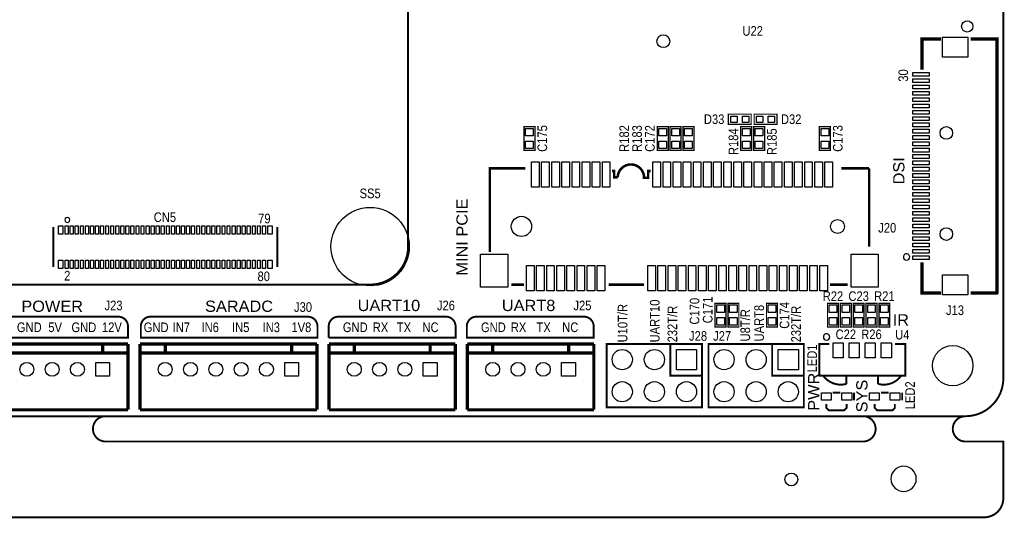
# Model space of a CAD drawing. Extents: x 0 to 150, y -8 to 100.
# Tile 10 of 12: x 72 to 150, y -8 to 31. Entities that reach past the tile are written whole.
import ezdxf
from ezdxf.enums import TextEntityAlignment as Align

# ---------------------------------------------------------------- set-up
doc = ezdxf.new("R2010")
doc.units = 0
doc.layers.add('DXF', color=212, linetype='CONTINUOUS')

msp = doc.modelspace()

# ---------------------------------------------------------------- linework, layer by layer
at = {"layer": 'DXF'}
for points, const_width in [([(2.999994, 0), (146.99996, 0, 0.414214), (149.999954, 2.999994), (149.999954, 87.00008, 0.414214), (146.99996, 90.000074), (2.999994, 90.000074, 0.414214), (0, 87.00008), (0, 2.999994, 0.414214), (2.999994, 0)], 0.1524), ([(40.922702, 47.413926), (40.922702, 13.413994, 0.414214), (43.922696, 10.414), (99.922584, 10.414, 0.414214), (102.922578, 13.413994), (102.922578, 47.413926, 0.414214), (99.922584, 50.41392), (43.922696, 50.41392, 0.414214), (40.922702, 47.413926)], 0.1524), ([(119.062246, 19.40052), (119.22252, 19.40052), (119.22252, 18.896584), (119.501158, 18.896584, -0.988922), (121.588276, 18.872708), (121.588276, 18.86077), (121.914158, 18.86077), (121.914158, 19.394424), (122.098054, 19.394424)], 0.199898), ([(119.062246, 19.40052), (119.22252, 19.40052), (119.22252, 18.89633), (119.501158, 18.89633, -0.988921), (121.588276, 18.872708), (121.588276, 18.860516), (121.914158, 18.860516), (121.914158, 19.394424), (122.0978, 19.394424)], 0.199898), ([(66.802, 6.223), (66.802, 7.112, -0.414214), (67.564, 7.874), (80.01, 7.874, -0.414214), (80.772, 7.112), (80.772, 6.223), (66.802, 6.223)], 0.1524), ([(81.788, 7.112), (81.788, 6.223), (95.758, 6.223), (95.758, 7.112, 0.414214), (94.996, 7.874), (82.55, 7.874, 0.414214), (81.788, 7.112)], 0.1524), ([(96.647, 6.223), (96.647, 7.112, -0.414214), (97.409, 7.874), (105.918, 7.874, -0.414214), (106.68, 7.112), (106.68, 6.223), (96.647, 6.223)], 0.1524), ([(107.569, 7.112), (107.569, 6.223), (117.602, 6.223), (117.602, 7.112, 0.414214), (116.84, 7.874), (108.331, 7.874, 0.414214), (107.569, 7.112)], 0.1524), ([(137.590784, 2.556764, -0.306226), (135.787384, 3.167126)], 0.1524), ([(141.894052, 3.16738, -0.306155), (140.090652, 2.556764)], 0.1524), ([(79.000096, 0, 0.999992), (79.000096, -1.999996)], 0.150114), ([(138.999976, 0, -0.899993), (138.999976, -1.999996)], 0.150114), ([(146.99996, 0, 0.999992), (146.99996, -1.999996)], 0.150114), ([(146.99996, -1.999996), (149.999954, -1.999996), (149.999954, -6.475984, -0.414214), (148.475954, -7.999984), (1.524, -7.999984, -0.414214), (0, -6.475984), (0, -1.999996), (2.999994, -1.999996)], 0.1524)]:
    msp.add_lwpolyline(points, format="xyb", dxfattribs=dict(at, const_width=const_width))
for points, const_width in [([(143.571976, 27.42692), (143.571976, 29.845762), (145.060924, 29.845762)], 0.254), ([(147.423124, 29.845762), (149.491954, 29.845762), (149.491954, 9.755632), (149.482048, 9.745726), (149.481794, 9.745726), (147.423124, 9.745726)], 0.254), ([(130.058922, 23.09495), (128.259078, 23.09495), (128.259078, 23.89505), (130.058922, 23.89505), (130.058922, 23.09495)], 0.100076), ([(130.291078, 23.89505), (132.090922, 23.89505), (132.090922, 23.09495), (130.291078, 23.09495), (130.291078, 23.89505)], 0.100076), ([(112.0902, 21.0312), (112.0902, 22.9108), (112.9538, 22.9108), (112.9538, 21.0312), (112.0902, 21.0312)], 0.1016), ([(122.6312, 21.0312), (122.6312, 22.9108), (123.4948, 22.9108), (123.4948, 21.0312), (122.6312, 21.0312)], 0.1016), ([(123.6472, 21.0312), (123.6472, 22.9108), (124.5108, 22.9108), (124.5108, 21.0312), (123.6472, 21.0312)], 0.1016), ([(124.6632, 21.0312), (124.6632, 22.9108), (125.5268, 22.9108), (125.5268, 21.0312), (124.6632, 21.0312)], 0.1016), ([(129.2352, 21.0312), (129.2352, 22.9108), (130.0988, 22.9108), (130.0988, 21.0312), (129.2352, 21.0312)], 0.1016), ([(130.2512, 21.0312), (130.2512, 22.9108), (131.1148, 22.9108), (131.1148, 21.0312), (130.2512, 21.0312)], 0.1016), ([(135.4582, 21.0312), (135.4582, 22.9108), (136.3218, 22.9108), (136.3218, 21.0312), (135.4582, 21.0312)], 0.1016), ([(112.18799, 19.613626), (109.387894, 19.613626), (109.387894, 13.003022)], 0.199898), ([(139.387834, 19.613626), (137.18794, 19.613626)], 0.199898), ([(139.388088, 13.413994), (139.388088, 19.614134)], 0.199898), ([(74.86269, 14.963902), (74.86269, 11.793982)], 0.150114), ([(92.582746, 11.793982), (92.582746, 14.963902)], 0.150114), ([(143.571976, 12.164568), (143.571976, 9.745726), (145.060924, 9.745726)], 0.254), ([(111.087916, 10.414), (112.087914, 10.414)], 0.199898), ([(111.087916, 10.414), (112.087914, 10.414)], 0.199898), ([(118.787926, 10.414), (121.587768, 10.414)], 0.199898), ([(118.787926, 10.414), (121.587768, 10.414)], 0.199898), ([(136.287764, 10.414), (137.687812, 10.414)], 0.199898), ([(136.287764, 10.414), (137.687812, 10.414)], 0.199898), ([(127.2032, 7.0612), (127.2032, 8.9408), (128.0668, 8.9408), (128.0668, 7.0612), (127.2032, 7.0612)], 0.1016), ([(128.2192, 7.0612), (128.2192, 8.9408), (129.0828, 8.9408), (129.0828, 7.0612), (128.2192, 7.0612)], 0.1016), ([(132.1308, 8.9408), (132.1308, 7.0612), (131.2672, 7.0612), (131.2672, 8.9408), (132.1308, 8.9408)], 0.1016), ([(136.9568, 8.9408), (136.9568, 7.0612), (136.0932, 7.0612), (136.0932, 8.9408), (136.9568, 8.9408)], 0.1016), ([(137.1092, 7.0612), (137.1092, 8.9408), (137.9728, 8.9408), (137.9728, 7.0612), (137.1092, 7.0612)], 0.1016), ([(138.1252, 7.0612), (138.1252, 8.9408), (138.9888, 8.9408), (138.9888, 7.0612), (138.1252, 7.0612)], 0.1016), ([(140.0048, 8.9408), (140.0048, 7.0612), (139.1412, 7.0612), (139.1412, 8.9408), (140.0048, 8.9408)], 0.1016), ([(140.1572, 7.0612), (140.1572, 8.9408), (141.0208, 8.9408), (141.0208, 7.0612), (140.1572, 7.0612)], 0.1016), ([(80.770984, 5.707888), (66.771012, 5.707888)], 0.254), ([(78.770988, 5.007864), (78.770988, 5.707888)], 0.254), ([(80.770984, 0.508), (80.770984, 5.707888)], 0.254), ([(95.719138, 5.707888), (81.719166, 5.707888)], 0.254), ([(81.719166, 5.707888), (81.719166, 0.508)], 0.254), ([(83.719162, 5.007864), (83.719162, 5.707888)], 0.254), ([(93.719142, 5.007864), (93.719142, 5.707888)], 0.254), ([(95.719138, 0.508), (95.719138, 5.707888)], 0.254), ([(96.66732, 0.508), (96.66732, 5.707888)], 0.254), ([(106.6673, 5.707888), (96.66732, 5.707888)], 0.254), ([(98.667316, 5.007864), (98.667316, 5.707888)], 0.254), ([(104.667304, 5.007864), (104.667304, 5.707888)], 0.254), ([(106.6673, 0.508), (106.6673, 5.707888)], 0.254), ([(107.615482, 0.508), (107.615482, 5.707888)], 0.254), ([(117.615462, 5.707888), (107.615482, 5.707888)], 0.254), ([(109.615478, 5.007864), (109.615478, 5.707888)], 0.254), ([(115.615466, 5.007864), (115.615466, 5.707888)], 0.254), ([(117.615462, 0.508), (117.615462, 5.707888)], 0.254), ([(126.171706, 0.707644), (118.631462, 0.707644), (118.631462, 5.707888), (126.171706, 5.707888), (126.171706, 0.707644)], 0.150114), ([(126.171706, 3.207766), (123.671584, 3.207766), (123.671584, 5.707888)], 0.150114), ([(134.21995, 0.707644), (126.679706, 0.707644), (126.679706, 5.707888), (134.21995, 5.707888), (134.21995, 0.707644)], 0.150114), ([(134.21995, 3.207766), (131.719828, 3.207766), (131.719828, 5.707888)], 0.150114), ([(141.440662, 5.707888), (142.240762, 5.707888), (142.240762, 3.207766), (135.440674, 3.207766), (135.440674, 5.707888), (136.240774, 5.707888)], 0.150114), ([(80.770984, 5.007864), (66.771012, 5.007864)], 0.254), ([(95.719138, 5.007864), (81.719166, 5.007864)], 0.254), ([(106.6673, 5.007864), (96.66732, 5.007864)], 0.254), ([(117.615462, 5.007864), (107.615482, 5.007864)], 0.254), ([(137.590784, 3.207766), (137.590784, 2.556764)], 0.1524), ([(140.090652, 2.556764), (140.090652, 3.207766)], 0.1524), ([(137.108438, 1.85674), (136.508998, 1.85674)], 0.14986), ([(138.185398, 1.26746), (138.185398, 1.8669)], 0.14986), ([(140.918438, 1.85674), (140.318998, 1.85674)], 0.14986), ([(141.995398, 1.26746), (141.995398, 1.8669)], 0.14986), ([(137.608818, 0.95758), (137.608818, 0.65786), (137.408158, 0.4572), (136.209278, 0.4572), (136.008618, 0.65786), (136.008618, 0.95758)], 0.14986), ([(141.418818, 0.95758), (141.418818, 0.65786), (141.218158, 0.4572), (140.019278, 0.4572), (139.818618, 0.65786), (139.818618, 0.95758)], 0.14986), ([(66.771012, 0.508), (80.770984, 0.508)], 0.254), ([(81.719166, 0.508), (95.719138, 0.508)], 0.254), ([(96.66732, 0.508), (106.6673, 0.508)], 0.254), ([(107.615482, 0.508), (117.615462, 0.508)], 0.254), ([(138.999976, -1.999996), (79.000096, -1.999996)], 0.1524)]:
    msp.add_lwpolyline(points, dxfattribs=dict(at, const_width=const_width))
for points in [[(147.191984, 28.395803), (145.191988, 28.395803), (145.191988, 29.995749), (147.191984, 29.995749)], [(144.141952, 26.895933), (142.84198, 26.895933), (142.84198, 27.195907), (144.141952, 27.195907)], [(144.141952, 26.395807), (142.84198, 26.395807), (142.84198, 26.695781), (144.141952, 26.695781)], [(144.141952, 25.895935), (142.84198, 25.895935), (142.84198, 26.195909), (144.141952, 26.195909)], [(144.141952, 25.395809), (142.84198, 25.395809), (142.84198, 25.695783), (144.141952, 25.695783)], [(144.141952, 24.895937), (142.84198, 24.895937), (142.84198, 25.195911), (144.141952, 25.195911)], [(144.141952, 24.395811), (142.84198, 24.395811), (142.84198, 24.695785), (144.141952, 24.695785)], [(144.141952, 23.895939), (142.84198, 23.895939), (142.84198, 24.195913), (144.141952, 24.195913)], [(128.958975, 23.745063), (128.958975, 23.244937), (128.458849, 23.244937), (128.458849, 23.745063)], [(129.859151, 23.745063), (129.859151, 23.244937), (129.359025, 23.244937), (129.359025, 23.745063)], [(130.490722, 23.24481), (130.490722, 23.744936), (130.990848, 23.744936), (130.990848, 23.24481)], [(131.390898, 23.24481), (131.390898, 23.744936), (131.891024, 23.744936), (131.891024, 23.24481)], [(144.141952, 23.395813), (142.84198, 23.395813), (142.84198, 23.695787), (144.141952, 23.695787)], [(112.82172, 22.171152), (112.22228, 22.171152), (112.22228, 22.770592), (112.82172, 22.770592)], [(123.36272, 22.171152), (122.76328, 22.171152), (122.76328, 22.770592), (123.36272, 22.770592)], [(124.37872, 22.171152), (123.77928, 22.171152), (123.77928, 22.770592), (124.37872, 22.770592)], [(125.39472, 22.171152), (124.79528, 22.171152), (124.79528, 22.770592), (125.39472, 22.770592)], [(129.96672, 22.171152), (129.36728, 22.171152), (129.36728, 22.770592), (129.96672, 22.770592)], [(130.98272, 22.171152), (130.38328, 22.171152), (130.38328, 22.770592), (130.98272, 22.770592)], [(136.18972, 22.171152), (135.59028, 22.171152), (135.59028, 22.770592), (136.18972, 22.770592)], [(144.141952, 22.895941), (142.84198, 22.895941), (142.84198, 23.195915), (144.141952, 23.195915)], [(144.141952, 22.395815), (142.84198, 22.395815), (142.84198, 22.695789), (144.141952, 22.695789)], [(144.141952, 21.895943), (142.84198, 21.895943), (142.84198, 22.195917), (144.141952, 22.195917)], [(112.82172, 21.171408), (112.22228, 21.171408), (112.22228, 21.770848), (112.82172, 21.770848)], [(123.36272, 21.171408), (122.76328, 21.171408), (122.76328, 21.770848), (123.36272, 21.770848)], [(124.37872, 21.171408), (123.77928, 21.171408), (123.77928, 21.770848), (124.37872, 21.770848)], [(125.39472, 21.171408), (124.79528, 21.171408), (124.79528, 21.770848), (125.39472, 21.770848)], [(129.96672, 21.171408), (129.36728, 21.171408), (129.36728, 21.770848), (129.96672, 21.770848)], [(130.98272, 21.171408), (130.38328, 21.171408), (130.38328, 21.770848), (130.98272, 21.770848)], [(136.18972, 21.171408), (135.59028, 21.171408), (135.59028, 21.770848), (136.18972, 21.770848)], [(144.141952, 21.395817), (142.84198, 21.395817), (142.84198, 21.695791), (144.141952, 21.695791)], [(144.141952, 20.895945), (142.84198, 20.895945), (142.84198, 21.195919), (144.141952, 21.195919)], [(144.141952, 20.395819), (142.84198, 20.395819), (142.84198, 20.695793), (144.141952, 20.695793)], [(112.687862, 18.11401), (112.687862, 20.114006), (113.28781, 20.114006), (113.28781, 18.11401)], [(113.487962, 18.11401), (113.487962, 20.114006), (114.08791, 20.114006), (114.08791, 18.11401)], [(114.287808, 18.11401), (114.287808, 20.114006), (114.887756, 20.114006), (114.887756, 18.11401)], [(115.087908, 18.11401), (115.087908, 20.114006), (115.687856, 20.114006), (115.687856, 18.11401)], [(115.888008, 18.11401), (115.888008, 20.114006), (116.487956, 20.114006), (116.487956, 18.11401)], [(116.687854, 18.11401), (116.687854, 20.114006), (117.287802, 20.114006), (117.287802, 18.11401)], [(117.487954, 18.11401), (117.487954, 20.114006), (118.087902, 20.114006), (118.087902, 18.11401)], [(118.2878, 18.11401), (118.2878, 20.114006), (118.887748, 20.114006), (118.887748, 18.11401)], [(122.287792, 18.11401), (122.287792, 20.114006), (122.88774, 20.114006), (122.88774, 18.11401)], [(123.087892, 18.11401), (123.087892, 20.114006), (123.68784, 20.114006), (123.68784, 18.11401)], [(123.887992, 18.11401), (123.887992, 20.114006), (124.48794, 20.114006), (124.48794, 18.11401)], [(124.687838, 18.11401), (124.687838, 20.114006), (125.287786, 20.114006), (125.287786, 18.11401)], [(125.487938, 18.11401), (125.487938, 20.114006), (126.087886, 20.114006), (126.087886, 18.11401)], [(126.287784, 18.11401), (126.287784, 20.114006), (126.887732, 20.114006), (126.887732, 18.11401)], [(127.087884, 18.11401), (127.087884, 20.114006), (127.687832, 20.114006), (127.687832, 18.11401)], [(127.887984, 18.11401), (127.887984, 20.114006), (128.487932, 20.114006), (128.487932, 18.11401)], [(128.68783, 18.11401), (128.68783, 20.114006), (129.287778, 20.114006), (129.287778, 18.11401)], [(129.48793, 18.11401), (129.48793, 20.114006), (130.087878, 20.114006), (130.087878, 18.11401)], [(130.287776, 18.11401), (130.287776, 20.114006), (130.887724, 20.114006), (130.887724, 18.11401)], [(131.087876, 18.11401), (131.087876, 20.114006), (131.687824, 20.114006), (131.687824, 18.11401)], [(131.887976, 18.11401), (131.887976, 20.114006), (132.487924, 20.114006), (132.487924, 18.11401)], [(132.687822, 18.11401), (132.687822, 20.114006), (133.28777, 20.114006), (133.28777, 18.11401)], [(133.487922, 18.11401), (133.487922, 20.114006), (134.08787, 20.114006), (134.08787, 18.11401)], [(134.287768, 18.11401), (134.287768, 20.114006), (134.887716, 20.114006), (134.887716, 18.11401)], [(135.087868, 18.11401), (135.087868, 20.114006), (135.687816, 20.114006), (135.687816, 18.11401)], [(135.887968, 18.11401), (135.887968, 20.114006), (136.487916, 20.114006), (136.487916, 18.11401)], [(144.141952, 19.895947), (142.84198, 19.895947), (142.84198, 20.195921), (144.141952, 20.195921)], [(144.141952, 19.395821), (142.84198, 19.395821), (142.84198, 19.695795), (144.141952, 19.695795)], [(144.141952, 18.895949), (142.84198, 18.895949), (142.84198, 19.195923), (144.141952, 19.195923)], [(144.141952, 18.395823), (142.84198, 18.395823), (142.84198, 18.695797), (144.141952, 18.695797)], [(144.141952, 17.895951), (142.84198, 17.895951), (142.84198, 18.195925), (144.141952, 18.195925)], [(144.141952, 17.395825), (142.84198, 17.395825), (142.84198, 17.695799), (144.141952, 17.695799)], [(144.141952, 16.895953), (142.84198, 16.895953), (142.84198, 17.195927), (144.141952, 17.195927)], [(144.141952, 16.395827), (142.84198, 16.395827), (142.84198, 16.695801), (144.141952, 16.695801)], [(144.141952, 15.895955), (142.84198, 15.895955), (142.84198, 16.195929), (144.141952, 16.195929)], [(144.141952, 15.395829), (142.84198, 15.395829), (142.84198, 15.695803), (144.141952, 15.695803)], [(75.272646, 14.404086), (75.272646, 15.063978), (75.622658, 15.063978), (75.622658, 14.404086)], [(75.80757, 14.404086), (75.80757, 15.063978), (76.037694, 15.063978), (76.037694, 14.404086)], [(76.20762, 14.404086), (76.20762, 15.063978), (76.437744, 15.063978), (76.437744, 14.404086)], [(76.60767, 14.404086), (76.60767, 15.063978), (76.837794, 15.063978), (76.837794, 14.404086)], [(77.00772, 14.404086), (77.00772, 15.063978), (77.237844, 15.063978), (77.237844, 14.404086)], [(77.40777, 14.404086), (77.40777, 15.063978), (77.637894, 15.063978), (77.637894, 14.404086)], [(77.807566, 14.404086), (77.807566, 15.063978), (78.03769, 15.063978), (78.03769, 14.404086)], [(78.207616, 14.404086), (78.207616, 15.063978), (78.43774, 15.063978), (78.43774, 14.404086)], [(78.607666, 14.404086), (78.607666, 15.063978), (78.83779, 15.063978), (78.83779, 14.404086)], [(79.007716, 14.404086), (79.007716, 15.063978), (79.23784, 15.063978), (79.23784, 14.404086)], [(79.407766, 14.404086), (79.407766, 15.063978), (79.63789, 15.063978), (79.63789, 14.404086)], [(79.807562, 14.404086), (79.807562, 15.063978), (80.037686, 15.063978), (80.037686, 14.404086)], [(80.207612, 14.404086), (80.207612, 15.063978), (80.437736, 15.063978), (80.437736, 14.404086)], [(80.607662, 14.404086), (80.607662, 15.063978), (80.837786, 15.063978), (80.837786, 14.404086)], [(81.007712, 14.404086), (81.007712, 15.063978), (81.237836, 15.063978), (81.237836, 14.404086)], [(81.407762, 14.404086), (81.407762, 15.063978), (81.637886, 15.063978), (81.637886, 14.404086)], [(81.807558, 14.404086), (81.807558, 15.063978), (82.037682, 15.063978), (82.037682, 14.404086)], [(82.207608, 14.404086), (82.207608, 15.063978), (82.437732, 15.063978), (82.437732, 14.404086)], [(82.607658, 14.404086), (82.607658, 15.063978), (82.837782, 15.063978), (82.837782, 14.404086)], [(83.007708, 14.404086), (83.007708, 15.063978), (83.237832, 15.063978), (83.237832, 14.404086)], [(83.407758, 14.404086), (83.407758, 15.063978), (83.637882, 15.063978), (83.637882, 14.404086)], [(83.807554, 14.404086), (83.807554, 15.063978), (84.037678, 15.063978), (84.037678, 14.404086)], [(84.207604, 14.404086), (84.207604, 15.063978), (84.437728, 15.063978), (84.437728, 14.404086)], [(84.607654, 14.404086), (84.607654, 15.063978), (84.837778, 15.063978), (84.837778, 14.404086)], [(85.007704, 14.404086), (85.007704, 15.063978), (85.237828, 15.063978), (85.237828, 14.404086)], [(85.407754, 14.404086), (85.407754, 15.063978), (85.637878, 15.063978), (85.637878, 14.404086)], [(85.80755, 14.404086), (85.80755, 15.063978), (86.037674, 15.063978), (86.037674, 14.404086)], [(86.2076, 14.404086), (86.2076, 15.063978), (86.437724, 15.063978), (86.437724, 14.404086)], [(86.60765, 14.404086), (86.60765, 15.063978), (86.837774, 15.063978), (86.837774, 14.404086)], [(87.0077, 14.404086), (87.0077, 15.063978), (87.237824, 15.063978), (87.237824, 14.404086)], [(87.40775, 14.404086), (87.40775, 15.063978), (87.637874, 15.063978), (87.637874, 14.404086)], [(87.807546, 14.404086), (87.807546, 15.063978), (88.03767, 15.063978), (88.03767, 14.404086)], [(88.207596, 14.404086), (88.207596, 15.063978), (88.43772, 15.063978), (88.43772, 14.404086)], [(88.607646, 14.404086), (88.607646, 15.063978), (88.83777, 15.063978), (88.83777, 14.404086)], [(89.007696, 14.404086), (89.007696, 15.063978), (89.23782, 15.063978), (89.23782, 14.404086)], [(89.407746, 14.404086), (89.407746, 15.063978), (89.63787, 15.063978), (89.63787, 14.404086)], [(89.807542, 14.404086), (89.807542, 15.063978), (90.037666, 15.063978), (90.037666, 14.404086)], [(90.207592, 14.404086), (90.207592, 15.063978), (90.437716, 15.063978), (90.437716, 14.404086)], [(90.607642, 14.404086), (90.607642, 15.063978), (90.837766, 15.063978), (90.837766, 14.404086)], [(91.007692, 14.404086), (91.007692, 15.063978), (91.237816, 15.063978), (91.237816, 14.404086)], [(91.407742, 14.404086), (91.407742, 15.063978), (91.637866, 15.063978), (91.637866, 14.404086)], [(92.17279, 15.063978), (92.17279, 14.404086), (91.822778, 14.404086), (91.822778, 15.063978)], [(144.141952, 14.895957), (142.84198, 14.895957), (142.84198, 15.195931), (144.141952, 15.195931)], [(144.141952, 14.395831), (142.84198, 14.395831), (142.84198, 14.695805), (144.141952, 14.695805)], [(144.141952, 13.895959), (142.84198, 13.895959), (142.84198, 14.195933), (144.141952, 14.195933)], [(144.141952, 13.395833), (142.84198, 13.395833), (142.84198, 13.695807), (144.141952, 13.695807)], [(108.662724, 10.213848), (108.662724, 12.813792), (110.812834, 12.813792), (110.812834, 10.213848)], [(137.96264, 10.213848), (137.96264, 12.813792), (140.11275, 12.813792), (140.11275, 10.213848)], [(144.141952, 12.895961), (142.84198, 12.895961), (142.84198, 13.195935), (144.141952, 13.195935)], [(144.141952, 12.395835), (142.84198, 12.395835), (142.84198, 12.695809), (144.141952, 12.695809)], [(75.272646, 11.693906), (75.272646, 12.353798), (75.622658, 12.353798), (75.622658, 11.693906)], [(75.80757, 11.693906), (75.80757, 12.353798), (76.037694, 12.353798), (76.037694, 11.693906)], [(76.20762, 11.693906), (76.20762, 12.353798), (76.437744, 12.353798), (76.437744, 11.693906)], [(76.60767, 11.693906), (76.60767, 12.353798), (76.837794, 12.353798), (76.837794, 11.693906)], [(77.00772, 11.693906), (77.00772, 12.353798), (77.237844, 12.353798), (77.237844, 11.693906)], [(77.40777, 11.693906), (77.40777, 12.353798), (77.637894, 12.353798), (77.637894, 11.693906)], [(77.807566, 11.693906), (77.807566, 12.353798), (78.03769, 12.353798), (78.03769, 11.693906)], [(78.207616, 11.693906), (78.207616, 12.353798), (78.43774, 12.353798), (78.43774, 11.693906)], [(78.607666, 11.693906), (78.607666, 12.353798), (78.83779, 12.353798), (78.83779, 11.693906)], [(79.007716, 11.693906), (79.007716, 12.353798), (79.23784, 12.353798), (79.23784, 11.693906)], [(79.407766, 11.693906), (79.407766, 12.353798), (79.63789, 12.353798), (79.63789, 11.693906)], [(79.807562, 11.693906), (79.807562, 12.353798), (80.037686, 12.353798), (80.037686, 11.693906)], [(80.207612, 11.693906), (80.207612, 12.353798), (80.437736, 12.353798), (80.437736, 11.693906)], [(80.607662, 11.693906), (80.607662, 12.353798), (80.837786, 12.353798), (80.837786, 11.693906)], [(81.007712, 11.693906), (81.007712, 12.353798), (81.237836, 12.353798), (81.237836, 11.693906)], [(81.407762, 11.693906), (81.407762, 12.353798), (81.637886, 12.353798), (81.637886, 11.693906)], [(81.807558, 11.693906), (81.807558, 12.353798), (82.037682, 12.353798), (82.037682, 11.693906)], [(82.207608, 11.693906), (82.207608, 12.353798), (82.437732, 12.353798), (82.437732, 11.693906)], [(82.607658, 11.693906), (82.607658, 12.353798), (82.837782, 12.353798), (82.837782, 11.693906)], [(83.007708, 11.693906), (83.007708, 12.353798), (83.237832, 12.353798), (83.237832, 11.693906)], [(83.407758, 11.693906), (83.407758, 12.353798), (83.637882, 12.353798), (83.637882, 11.693906)], [(83.807554, 11.693906), (83.807554, 12.353798), (84.037678, 12.353798), (84.037678, 11.693906)], [(84.207604, 11.693906), (84.207604, 12.353798), (84.437728, 12.353798), (84.437728, 11.693906)], [(84.607654, 11.693906), (84.607654, 12.353798), (84.837778, 12.353798), (84.837778, 11.693906)], [(85.007704, 11.693906), (85.007704, 12.353798), (85.237828, 12.353798), (85.237828, 11.693906)], [(85.407754, 11.693906), (85.407754, 12.353798), (85.637878, 12.353798), (85.637878, 11.693906)], [(85.80755, 11.693906), (85.80755, 12.353798), (86.037674, 12.353798), (86.037674, 11.693906)], [(86.2076, 11.693906), (86.2076, 12.353798), (86.437724, 12.353798), (86.437724, 11.693906)], [(86.60765, 11.693906), (86.60765, 12.353798), (86.837774, 12.353798), (86.837774, 11.693906)], [(87.0077, 11.693906), (87.0077, 12.353798), (87.237824, 12.353798), (87.237824, 11.693906)], [(87.40775, 11.693906), (87.40775, 12.353798), (87.637874, 12.353798), (87.637874, 11.693906)], [(87.807546, 11.693906), (87.807546, 12.353798), (88.03767, 12.353798), (88.03767, 11.693906)], [(88.207596, 11.693906), (88.207596, 12.353798), (88.43772, 12.353798), (88.43772, 11.693906)], [(88.607646, 11.693906), (88.607646, 12.353798), (88.83777, 12.353798), (88.83777, 11.693906)], [(89.007696, 11.693906), (89.007696, 12.353798), (89.23782, 12.353798), (89.23782, 11.693906)], [(89.407746, 11.693906), (89.407746, 12.353798), (89.63787, 12.353798), (89.63787, 11.693906)], [(89.807542, 11.693906), (89.807542, 12.353798), (90.037666, 12.353798), (90.037666, 11.693906)], [(90.207592, 11.693906), (90.207592, 12.353798), (90.437716, 12.353798), (90.437716, 11.693906)], [(90.607642, 11.693906), (90.607642, 12.353798), (90.837766, 12.353798), (90.837766, 11.693906)], [(91.007692, 11.693906), (91.007692, 12.353798), (91.237816, 12.353798), (91.237816, 11.693906)], [(91.407742, 11.693906), (91.407742, 12.353798), (91.637866, 12.353798), (91.637866, 11.693906)], [(92.17279, 12.353798), (92.17279, 11.693906), (91.822778, 11.693906), (91.822778, 12.353798)], [(112.287812, 9.913874), (112.287812, 11.91387), (112.88776, 11.91387), (112.88776, 9.913874)], [(113.087912, 9.913874), (113.087912, 11.91387), (113.68786, 11.91387), (113.68786, 9.913874)], [(113.888012, 9.913874), (113.888012, 11.91387), (114.48796, 11.91387), (114.48796, 9.913874)], [(114.687858, 9.913874), (114.687858, 11.91387), (115.287806, 11.91387), (115.287806, 9.913874)], [(115.487958, 9.913874), (115.487958, 11.91387), (116.087906, 11.91387), (116.087906, 9.913874)], [(116.287804, 9.913874), (116.287804, 11.91387), (116.887752, 11.91387), (116.887752, 9.913874)], [(117.087904, 9.913874), (117.087904, 11.91387), (117.687852, 11.91387), (117.687852, 9.913874)], [(117.888004, 9.913874), (117.888004, 11.91387), (118.487952, 11.91387), (118.487952, 9.913874)], [(121.887996, 9.913874), (121.887996, 11.91387), (122.487944, 11.91387), (122.487944, 9.913874)], [(122.687842, 9.913874), (122.687842, 11.91387), (123.28779, 11.91387), (123.28779, 9.913874)], [(123.487942, 9.913874), (123.487942, 11.91387), (124.08789, 11.91387), (124.08789, 9.913874)], [(124.287788, 9.913874), (124.287788, 11.91387), (124.887736, 11.91387), (124.887736, 9.913874)], [(125.087888, 9.913874), (125.087888, 11.91387), (125.687836, 11.91387), (125.687836, 9.913874)], [(125.887988, 9.913874), (125.887988, 11.91387), (126.487936, 11.91387), (126.487936, 9.913874)], [(126.687834, 9.913874), (126.687834, 11.91387), (127.287782, 11.91387), (127.287782, 9.913874)], [(127.487934, 9.913874), (127.487934, 11.91387), (128.087882, 11.91387), (128.087882, 9.913874)], [(128.28778, 9.913874), (128.28778, 11.91387), (128.887728, 11.91387), (128.887728, 9.913874)], [(129.08788, 9.913874), (129.08788, 11.91387), (129.687828, 11.91387), (129.687828, 9.913874)], [(129.88798, 9.913874), (129.88798, 11.91387), (130.487928, 11.91387), (130.487928, 9.913874)], [(130.687826, 9.913874), (130.687826, 11.91387), (131.287774, 11.91387), (131.287774, 9.913874)], [(131.487926, 9.913874), (131.487926, 11.91387), (132.087874, 11.91387), (132.087874, 9.913874)], [(132.287772, 9.913874), (132.287772, 11.91387), (132.88772, 11.91387), (132.88772, 9.913874)], [(133.087872, 9.913874), (133.087872, 11.91387), (133.68782, 11.91387), (133.68782, 9.913874)], [(133.887972, 9.913874), (133.887972, 11.91387), (134.48792, 11.91387), (134.48792, 9.913874)], [(134.687818, 9.913874), (134.687818, 11.91387), (135.287766, 11.91387), (135.287766, 9.913874)], [(135.487918, 9.913874), (135.487918, 11.91387), (136.087866, 11.91387), (136.087866, 9.913874)], [(147.191984, 9.595739), (145.191988, 9.595739), (145.191988, 11.195685), (147.191984, 11.195685)], [(127.93472, 8.201152), (127.33528, 8.201152), (127.33528, 8.800592), (127.93472, 8.800592)], [(128.95072, 8.201152), (128.35128, 8.201152), (128.35128, 8.800592), (128.95072, 8.800592)], [(131.39928, 8.800592), (131.99872, 8.800592), (131.99872, 8.201152), (131.39928, 8.201152)], [(136.22528, 8.800592), (136.82472, 8.800592), (136.82472, 8.201152), (136.22528, 8.201152)], [(137.84072, 8.201152), (137.24128, 8.201152), (137.24128, 8.800592), (137.84072, 8.800592)], [(138.85672, 8.201152), (138.25728, 8.201152), (138.25728, 8.800592), (138.85672, 8.800592)], [(139.27328, 8.800592), (139.87272, 8.800592), (139.87272, 8.201152), (139.27328, 8.201152)], [(140.88872, 8.201152), (140.28928, 8.201152), (140.28928, 8.800592), (140.88872, 8.800592)], [(127.93472, 7.201408), (127.33528, 7.201408), (127.33528, 7.800848), (127.93472, 7.800848)], [(128.95072, 7.201408), (128.35128, 7.201408), (128.35128, 7.800848), (128.95072, 7.800848)], [(131.39928, 7.800848), (131.99872, 7.800848), (131.99872, 7.201408), (131.39928, 7.201408)], [(136.22528, 7.800848), (136.82472, 7.800848), (136.82472, 7.201408), (136.22528, 7.201408)], [(137.84072, 7.201408), (137.24128, 7.201408), (137.24128, 7.800848), (137.84072, 7.800848)], [(138.85672, 7.201408), (138.25728, 7.201408), (138.25728, 7.800848), (138.85672, 7.800848)], [(139.27328, 7.800848), (139.87272, 7.800848), (139.87272, 7.201408), (139.27328, 7.201408)], [(140.88872, 7.201408), (140.28928, 7.201408), (140.28928, 7.800848), (140.88872, 7.800848)], [(137.335768, 5.80771), (137.335768, 4.607814), (136.535668, 4.607814), (136.535668, 5.80771)], [(138.605768, 5.80771), (138.605768, 4.607814), (137.805668, 4.607814), (137.805668, 5.80771)], [(139.875768, 5.80771), (139.875768, 4.607814), (139.075668, 4.607814), (139.075668, 5.80771)], [(141.145768, 5.80771), (141.145768, 4.607814), (140.345668, 4.607814), (140.345668, 5.80771)], [(125.741557, 5.277739), (125.741557, 3.677793), (124.141611, 3.677793), (124.141611, 5.277739)], [(133.789801, 5.277739), (133.789801, 3.677793), (132.189855, 3.677793), (132.189855, 5.277739)], [(79.321025, 4.257929), (79.321025, 3.157855), (78.220951, 3.157855), (78.220951, 4.257929)], [(94.269179, 4.257929), (94.269179, 3.157855), (93.169105, 3.157855), (93.169105, 4.257929)], [(105.217341, 4.257929), (105.217341, 3.157855), (104.117267, 3.157855), (104.117267, 4.257929)], [(116.165503, 4.257929), (116.165503, 3.157855), (115.065429, 3.157855), (115.065429, 4.257929)], [(136.378188, 1.85674), (136.378188, 1.2573), (135.608568, 1.2573), (135.608568, 1.85674)], [(138.008868, 1.85674), (138.008868, 1.2573), (137.239248, 1.2573), (137.239248, 1.85674)], [(140.188188, 1.85674), (140.188188, 1.2573), (139.418568, 1.2573), (139.418568, 1.85674)], [(141.818868, 1.85674), (141.818868, 1.2573), (141.049248, 1.2573), (141.049248, 1.85674)]]:
    msp.add_lwpolyline(points, close=True, dxfattribs=at)
for points in [[(76.172822, 15.529052, 1), (75.772614, 15.528832, 1)], [(142.592044, 12.59586, 1), (142.091908, 12.595628, 1)], [(136.26719, 6.2738, 1), (135.767158, 6.274008, 1)]]:
    msp.add_lwpolyline(points, format="xyb", close=True, dxfattribs=at)
msp.add_lwpolyline([(143.112998, -4.953, 1), (141.113002, -4.953, 1), (143.112998, -4.953)], format="xyb", dxfattribs=at)
for centre, radius in [((147.148804, 30.84068), 0.449961), ((123.1138, 29.6672), 0.508), ((145.491962, 22.409658), 0.499999), ((99.922584, 13.413994), 3.099943), ((111.887762, 15.01394), 0.799973), ((136.887966, 15.01394), 0.550037), ((145.491962, 14.409674), 0.499999), ((145.999962, 3.999992), 1.599946), ((119.861584, 4.477766), 0.799973), ((122.401584, 4.477766), 0.799973), ((127.909828, 4.477766), 0.799973), ((130.449828, 4.477766), 0.799973), ((72.771, 3.707892), 0.550037), ((74.770996, 3.707892), 0.550037), ((76.770992, 3.707892), 0.550037), ((83.719162, 3.707892), 0.550037), ((85.719158, 3.707892), 0.550037), ((87.719154, 3.707892), 0.550037), ((89.71915, 3.707892), 0.550037), ((91.719146, 3.707892), 0.550037), ((98.667316, 3.707892), 0.550037), ((100.667312, 3.707892), 0.550037), ((102.667308, 3.707892), 0.550037), ((109.615478, 3.707892), 0.550037), ((111.615474, 3.707892), 0.550037), ((113.61547, 3.707892), 0.550037), ((119.861584, 1.937766), 0.799973), ((122.401584, 1.937766), 0.799973), ((124.941584, 1.937766), 0.799973), ((127.909828, 1.937766), 0.799973), ((130.449828, 1.937766), 0.799973), ((132.989828, 1.937766), 0.799973), ((133.235954, -4.99999), 0.508)]:
    msp.add_circle(centre, radius, dxfattribs=at)

# ---------------------------------------------------------------- texts
at = {"layer": 'DXF', "width": 0.866667}
for s, p in [('U22', (130.175, 30.099)), ('D33', (127.127, 23.114)), ('D32', (133.223, 23.114)), ('SS5', (99.9236, 17.2466)), ('CN5', (83.693, 15.367)), ('J20', (140.8176, 14.5288)), ('R22', (136.525, 9.1186)), ('C23', (138.557, 9.1186)), ('R21', (140.589, 9.1186)), ('J23', (79.629, 8.382)), ('J30', (94.615, 8.255)), ('J26', (105.918, 8.382)), ('J25', (116.713, 8.382)), ('J13', (146.177, 8.001)), ('J28', (125.857, 5.969)), ('J27', (127.762, 5.969)), ('C22', (137.541, 6.096)), ('R26', (139.573, 6.096)), ('U4', (142.0114, 6.0706))]:
    msp.add_text(s, height=0.762, dxfattribs=at).set_placement(p, align=Align.CENTER)
at = {"layer": 'DXF'}
for s, height, width, p in [('30', 0.762, 0.866667, (142.465806, 26.462228)), ('DSI', 0.889, 1.085714, (142.1765, 18.3388)), ('MINI PCIE', 0.889, 1.085714, (107.6325, 11.1252)), ('U10T/R', 0.762, 0.866667, (120.269, 5.842)), ('UART10', 0.762, 0.866667, (122.809, 5.842)), ('232T/R', 0.762, 0.866667, (124.206, 5.842)), ('UART8', 0.762, 0.866667, (131.064, 5.9182)), ('232T/R', 0.762, 0.866667, (133.985, 5.842)), ('U8T/R', 0.762, 0.866667, (129.9718, 5.9182)), ('PWR', 0.889, 1.085714, (135.4455, 0.4318)), ('SYS', 0.889, 1.085714, (139.2555, 0.3048))]:
    msp.add_text(s, height=height, rotation=90, dxfattribs=dict(at, width=width)).set_placement(p)
at = {"layer": 'DXF', "width": 0.866667}
for s, p in [('C175', (113.919, 21.971)), ('R182', (120.396, 21.970746)), ('R183', (121.412, 21.970746)), ('C172', (122.428, 21.970746)), ('R184', (129.032, 21.717)), ('R185', (132.08, 21.717)), ('C173', (137.287, 21.971)), ('C171', (127, 8.4074)), ('C170', (125.9586, 8.3058)), ('C174', (133.0706, 7.9756)), ('LED1', (135.255, 4.572)), ('LED2', (143.002, 1.651))]:
    msp.add_text(s, height=0.762, rotation=90, dxfattribs=at).set_placement(p, align=Align.CENTER)
at = {"layer": 'DXF'}
for s, height, width, p in [('79', 0.762, 0.866667, (91.065604, 15.261336)), ('2', 0.762, 0.866667, (75.719432, 10.734548)), ('80', 0.762, 0.866667, (91.015566, 10.68451)), ('POWER', 0.889, 1.085714, (72.3392, 8.255)), ('SARADC', 0.889, 1.085714, (86.868, 8.255)), ('UART10', 0.889, 1.085714, (98.933, 8.3185)), ('UART8', 0.889, 1.085714, (110.3376, 8.3185)), ('IR', 0.889, 1.085714, (141.2494, 7.1755)), ('GND', 0.762, 0.866667, (71.9836, 6.6548)), ('5V', 0.762, 0.866667, (74.4728, 6.6548)), ('GND', 0.762, 0.866667, (76.3016, 6.6548)), ('12V', 0.762, 0.866667, (78.7146, 6.6548)), ('GND', 0.762, 0.866667, (82.0166, 6.6548)), ('IN7', 0.762, 0.866667, (84.3026, 6.6548)), ('IN6', 0.762, 0.866667, (86.5886, 6.6548)), ('IN5', 0.762, 0.866667, (89.0016, 6.6548)), ('IN3', 0.762, 0.866667, (91.4146, 6.6548)), ('1V8', 0.762, 0.866667, (93.7006, 6.6548)), ('GND', 0.762, 0.866667, (97.7646, 6.6548)), ('RX', 0.762, 0.866667, (100.1268, 6.6548)), ('TX', 0.762, 0.866667, (102.0318, 6.6548)), ('NC', 0.762, 0.866667, (104.0638, 6.6548)), ('GND', 0.762, 0.866667, (108.6866, 6.6548)), ('RX', 0.762, 0.866667, (111.0488, 6.6548)), ('TX', 0.762, 0.866667, (113.0808, 6.6548)), ('NC', 0.762, 0.866667, (115.1128, 6.6548))]:
    msp.add_text(s, height=height, dxfattribs=dict(at, width=width)).set_placement(p)

doc.saveas('drawing.dxf')
